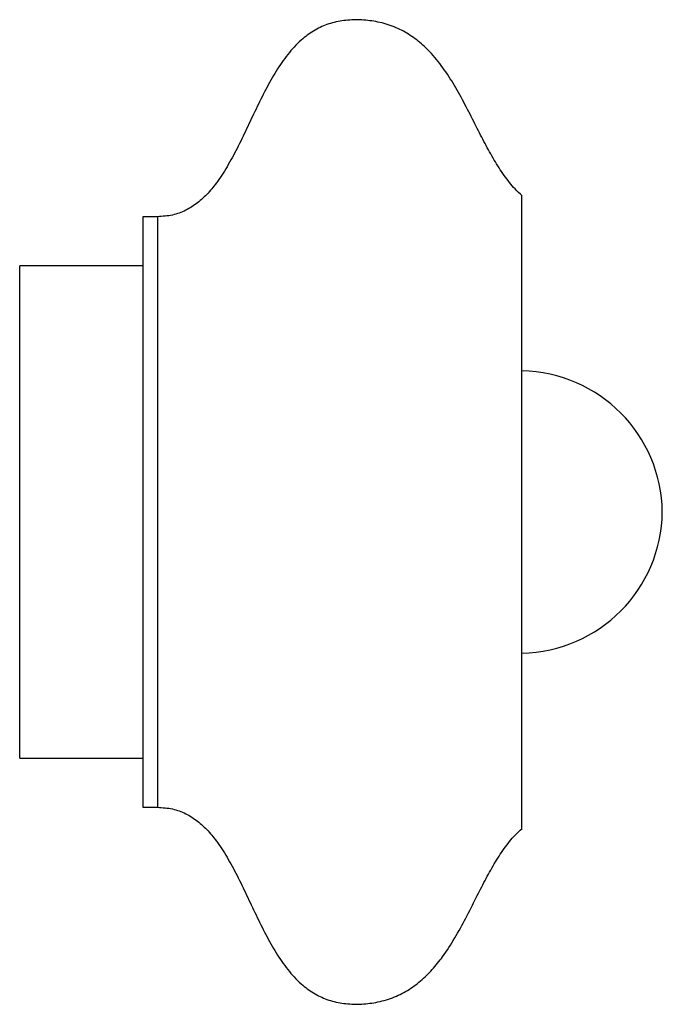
# Model space of a CAD drawing. Header units: millimetres. Extents: x -91 to 39, y -83 to 117.
import ezdxf

# ---------------------------------------------------------------- set-up
doc = ezdxf.new("R2010")
doc.units = ezdxf.units.MM

msp = doc.modelspace()

# ---------------------------------------------------------------- linework, layer by layer
at = {"color": 7, "linetype": 'Continuous', "lineweight": 25}
for p, q in [((10.67, -46.84), (10.67, 81.67)), ((-63.33, 77.41), (-66.33, 77.41)), ((-66.33, 77.41), (-66.33, -42.59)), ((-66.33, 67.41), (-91.33, 67.41)), ((-91.33, -32.59), (-91.33, 67.41)), ((-91.33, -32.59), (-66.33, -32.59)), ((-66.33, -42.59), (-63.33, -42.59))]:
    msp.add_line(p, q, dxfattribs=at)
at = {"color": 8, "linetype": 'Continuous', "lineweight": 25}
msp.add_line((-63.33, 77.41), (-63.33, -42.59), dxfattribs=at)
at = {"color": 7, "linetype": 'Continuous', "lineweight": 25}
for centre, start, end in [((10.17, 17.08), 0.6545, 89.0158), ((10.17, 17.75), 270.9842, 359.3455)]:
    msp.add_arc(centre, 29, start, end, dxfattribs=at)
for points, knots in [([(10.73, 81.67), (10.24, 82.12), (8.88, 83.37), (6.99, 85.83), (4.99, 88.94), (3.15, 92.29), (1.3, 95.91), (-0.62, 99.72), (-2.71, 103.6), (-5.01, 107.27), (-7.44, 110.38), (-10.01, 112.87), (-12.67, 114.78), (-15.69, 116.24), (-18.93, 117.12), (-22.24, 117.48), (-25.47, 117.35), (-28.57, 116.69), (-31.4, 115.42), (-34.11, 113.46), (-36.67, 110.78), (-39.04, 107.43), (-41.16, 103.71), (-43.12, 99.78), (-45, 95.76), (-46.9, 91.8), (-48.88, 88.04), (-50.9, 84.81), (-53, 82.19), (-55.15, 80.17), (-57.58, 78.62), (-60.34, 77.59), (-62.31, 77.48), (-63.33, 77.41)], [0, 0, 0, 0, 0.017864, 0.049472, 0.082464, 0.116678, 0.151741, 0.191431, 0.230905, 0.269599, 0.307238, 0.336204, 0.365059, 0.394542, 0.425492, 0.4545, 0.483446, 0.511609, 0.538782, 0.565845, 0.600697, 0.637307, 0.675609, 0.715082, 0.754964, 0.794397, 0.832552, 0.868765, 0.896121, 0.92216, 0.947403, 0.972861, 1, 1, 1, 1]), ([(-63.33, -42.59), (-62.31, -42.65), (-60.34, -42.77), (-57.58, -43.79), (-55.15, -45.34), (-53, -47.36), (-50.9, -49.98), (-48.88, -53.21), (-46.9, -56.97), (-45, -60.93), (-43.12, -64.95), (-41.16, -68.88), (-39.04, -72.6), (-36.67, -75.96), (-34.11, -78.63), (-31.4, -80.59), (-28.57, -81.86), (-25.47, -82.52), (-22.24, -82.66), (-18.91, -82.29), (-15.63, -81.39), (-12.56, -79.89), (-9.87, -77.93), (-7.5, -75.58), (-5.17, -72.66), (-2.91, -69.13), (-0.71, -65.08), (1.27, -61.15), (3.15, -57.46), (4.99, -54.11), (6.99, -51), (8.87, -48.56), (10.22, -47.31), (10.7, -46.87)], [0, 0, 0, 0, 0.027149, 0.052617, 0.077869, 0.103918, 0.131285, 0.167511, 0.205681, 0.245129, 0.285025, 0.324513, 0.36283, 0.399453, 0.434319, 0.461391, 0.488575, 0.516749, 0.545705, 0.574724, 0.606232, 0.636232, 0.665614, 0.695143, 0.725234, 0.76566, 0.806985, 0.84858, 0.883656, 0.917883, 0.950887, 0.982508, 1, 1, 1, 1])]:
    msp.add_open_spline(points, degree=3, knots=knots, dxfattribs=at)

doc.saveas('drawing.dxf')
